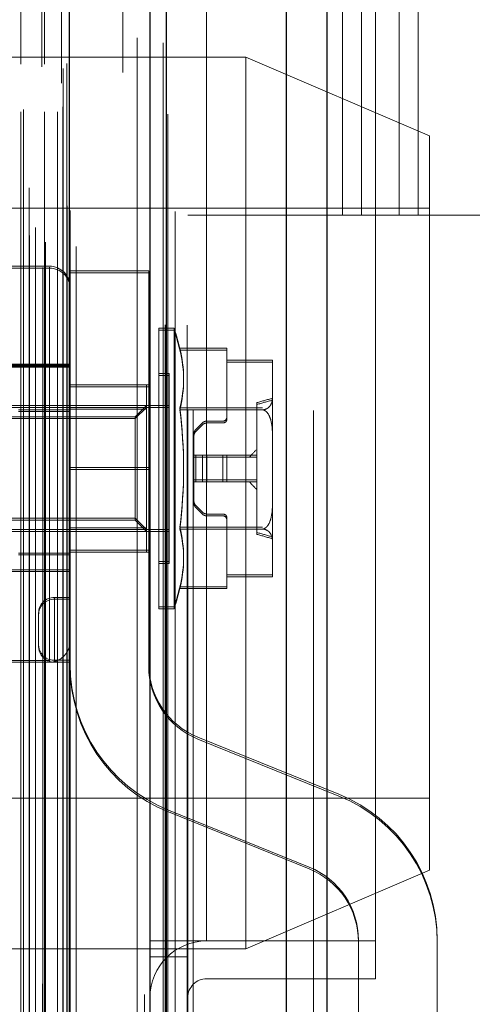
# Model space of a CAD drawing. Header units: inches. Extents: x 0.2 to 10.8, y 0.2 to 8.2.
# Tile 126 of 164: x 5.5144 to 5.5575, y 3.1287 to 3.2226. Entities that reach past the tile are written whole.
import ezdxf

# ---------------------------------------------------------------- set-up
doc = ezdxf.new("R2010")
doc.units = ezdxf.units.IN
doc.header["$MEASUREMENT"] = 0
doc.linetypes.add('HIDDEN', pattern=[0.07500000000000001, 0.05, -0.025])
doc.layers.add('DIMENSIONS', color=140, linetype='Continuous')
doc.styles.add('SLDTEXTSTYLE0', font='TXT', dxfattribs={"width": 0.7})
doc.dimstyles.new('SLDDIMSTYLE0', dxfattribs={"dimtxt": 0.0849609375, "dimasz": 0.13, "dimexe": 0, "dimexo": 0.0625, "dimgap": 0.021240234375, "dimtad": 0, "dimtih": 1, "dimtoh": 1, "dimlfac": 20, "dimrnd": 1e-09, "dimzin": 12, "dimdsep": 46, "dimtxsty": 'SLDTEXTSTYLE0', "dimsah": 1, "dimcen": 0.09, "dimadec": 0, "dimazin": 3, "dimtfac": 1, "dimtofl": 0, "dimtmove": 0, "dimatfit": 3, "dimfxl": 0, "dimfrac": 2, "dimtolj": 1, "dimtzin": 12, "dimarcsym": 0})

# ---------------------------------------------------------------- blocks, each defined once
blk = doc.blocks.new('_D_18')
at = {"layer": 'DIMENSIONS'}
for p, q in [((5.495136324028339, 5.028145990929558), (5.109062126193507, 5.02814599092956)), ((5.234062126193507, 5.02814599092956), (5.234062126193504, 4.099762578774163)), ((5.072488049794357, 3.945711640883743), (5.043957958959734, 3.945711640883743)), ((5.043957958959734, 3.945711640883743), (5.043957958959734, 3.810680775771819)), ((5.395636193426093, 3.945711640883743), (5.424166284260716, 3.945711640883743)), ((5.424166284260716, 3.945711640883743), (5.424166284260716, 3.810680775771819)), ((5.043957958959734, 3.810680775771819), (5.072488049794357, 3.810680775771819)), ((5.424166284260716, 3.810680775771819), (5.395636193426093, 3.810680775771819)), ((5.234062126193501, 3.20394599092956), (5.234062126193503, 3.791660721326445)), ((5.495136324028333, 3.203945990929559), (5.1090621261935, 3.203945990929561))]:
    blk.add_line(p, q, dxfattribs=at)
for points in [[(5.234062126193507, 5.02814599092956), (5.214062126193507, 4.89814599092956), (5.254062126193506, 4.89814599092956)], [(5.234062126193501, 3.20394599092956), (5.254062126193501, 3.33394599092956), (5.214062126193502, 3.33394599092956)]]:
    blk.add_solid(points, dxfattribs=at)
at = {"layer": 'DIMENSIONS', "char_height": 0.08333333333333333, "attachment_point": 1, "style": 'SLDTEXTSTYLE0'}
for s, insert in [('36.48', (5.072488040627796, 4.072154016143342)), ('926.7', (5.072488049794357, 3.918103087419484))]:
    blk.add_mtext(s, dxfattribs=dict(at, insert=insert))
blk = doc.blocks.new('_D_19')
at = {"layer": 'DIMENSIONS'}
for p, q in [((5.47678632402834, 5.097295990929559), (4.776774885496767, 5.097295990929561)), ((4.901774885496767, 5.097295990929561), (4.901774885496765, 4.580255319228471)), ((4.740200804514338, 4.450124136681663), (4.711670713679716, 4.450124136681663)), ((4.711670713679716, 4.450124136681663), (4.711670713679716, 4.315093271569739)), ((5.063348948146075, 4.450124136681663), (5.091879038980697, 4.450124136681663)), ((5.091879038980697, 4.450124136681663), (5.091879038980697, 4.315093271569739)), ((4.711670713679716, 4.315093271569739), (4.740200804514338, 4.315093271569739)), ((5.091879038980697, 4.315093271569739), (5.063348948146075, 4.315093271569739)), ((4.90177488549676, 3.13474599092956), (4.901774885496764, 4.161042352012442)), ((5.476786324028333, 3.134745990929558), (4.77677488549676, 3.134745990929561))]:
    blk.add_line(p, q, dxfattribs=at)
for points in [[(4.901774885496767, 5.097295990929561), (4.881774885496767, 4.967295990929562), (4.921774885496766, 4.967295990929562)], [(4.90177488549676, 3.13474599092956), (4.92177488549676, 3.26474599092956), (4.881774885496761, 3.26474599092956)]]:
    blk.add_solid(points, dxfattribs=at)
at = {"layer": 'DIMENSIONS', "char_height": 0.08333333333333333, "attachment_point": 1, "style": 'SLDTEXTSTYLE0'}
for s, insert in [('39.25', (4.740200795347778, 4.576566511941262)), ('997.0', (4.740200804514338, 4.422515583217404)), ('OPENING', (4.639737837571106, 4.268464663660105))]:
    blk.add_mtext(s, dxfattribs=dict(at, insert=insert))

msp = doc.modelspace()

# ---------------------------------------------------------------- linework, layer by layer
at = {"color": 7, "linetype": 'Continuous', "lineweight": 25}
for p, q in [((5.539813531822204, 3.085295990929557), (5.539813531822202, 5.152085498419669)), ((5.54363190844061, 5.152793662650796), (5.54363190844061, 3.085295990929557)), ((5.526786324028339, 3.085295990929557), (5.526786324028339, 5.146545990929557)), ((5.528367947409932, 3.085295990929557), (5.528367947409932, 5.146701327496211)), ((5.519104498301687, 3.100958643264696), (5.519104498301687, 5.131123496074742))]:
    msp.add_line(p, q, dxfattribs=at)
at = {"color": 7, "linetype": 'HIDDEN', "lineweight": 18}
for p, q in [((5.539813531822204, 3.085295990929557), (5.539813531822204, 5.152085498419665)), ((5.542359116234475, 3.085295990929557), (5.542359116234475, 5.15208549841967)), ((5.542359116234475, 3.085295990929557), (5.542359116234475, 5.152085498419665)), ((5.54363190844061, 5.152793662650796), (5.54363190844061, 3.085295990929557)), ((5.54363190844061, 3.085295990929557), (5.54363190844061, 5.1527936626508)), ((5.54363190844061, 3.085295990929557), (5.54363190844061, 5.1527936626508)), ((5.528367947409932, 3.085295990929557), (5.528367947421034, 5.146701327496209)), ((5.530386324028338, 3.085295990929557), (5.530386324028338, 5.146545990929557)), ((5.530913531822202, 3.085295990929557), (5.530913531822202, 5.146701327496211)), ((5.530913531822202, 3.085295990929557), (5.530913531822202, 5.146701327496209)), ((5.528215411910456, 3.093476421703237), (5.528215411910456, 5.138605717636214)), ((5.516569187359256, 3.098958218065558), (5.516569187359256, 5.133123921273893)), ((5.516569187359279, 3.098958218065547), (5.516569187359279, 5.133123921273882)), ((5.516518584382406, 5.130667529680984), (5.516518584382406, 3.101414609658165)), ((5.516824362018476, 3.101360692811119), (5.516824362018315, 5.13072144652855)), ((5.519729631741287, 3.100958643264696), (5.519729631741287, 5.131123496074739)), ((5.515286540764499, 3.101999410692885), (5.515286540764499, 5.130082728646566)), ((5.526262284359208, 5.129625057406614), (5.526262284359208, 3.102456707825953)), ((5.515881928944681, 3.102752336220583), (5.515881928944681, 5.129352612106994)), ((5.519149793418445, 3.104249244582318), (5.519149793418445, 5.127832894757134)), ((5.519165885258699, 3.104375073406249), (5.519165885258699, 5.127707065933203)), ((5.529179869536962, 3.104274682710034), (5.529179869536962, 5.127802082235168)), ((5.518878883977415, 3.104827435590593), (5.518878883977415, 5.127254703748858)), ((5.518878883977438, 3.104827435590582), (5.518878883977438, 5.127254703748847)), ((5.515267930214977, 3.106527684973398), (5.515267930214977, 5.125554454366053)), ((5.524200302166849, 5.122865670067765), (5.524200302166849, 3.109215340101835)), ((5.514476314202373, 5.118312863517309), (5.514476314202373, 3.113769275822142)), ((5.514476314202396, 3.113769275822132), (5.514476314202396, 5.118312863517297)), ((5.516726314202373, 3.113769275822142), (5.516726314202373, 5.118312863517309)), ((5.516726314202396, 5.118312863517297), (5.516726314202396, 3.113769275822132)), ((5.517970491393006, 3.113769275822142), (5.517970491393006, 5.118312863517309)), ((5.517970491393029, 3.113769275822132), (5.517970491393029, 5.118312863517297)), ((5.528477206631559, 3.113540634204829), (5.528477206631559, 5.118542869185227)), ((5.514726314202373, 3.114019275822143), (5.514726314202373, 5.118062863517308)), ((5.516476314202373, 5.118062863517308), (5.516476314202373, 3.114019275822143)), ((5.518476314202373, 3.114269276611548), (5.518476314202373, 5.117812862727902)), ((5.518476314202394, 3.114269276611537), (5.518476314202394, 5.117812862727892)), ((5.518329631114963, 5.116516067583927), (5.518329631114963, 3.115566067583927)), ((5.518518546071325, 3.117917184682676), (5.518518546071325, 5.114164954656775)), ((5.518518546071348, 3.117917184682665), (5.518518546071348, 5.114164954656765)), ((5.518846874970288, 3.118381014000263), (5.518846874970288, 5.113701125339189)), ((5.51884687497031, 3.118381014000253), (5.51884687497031, 5.113701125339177)), ((5.528042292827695, 3.120368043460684), (5.528042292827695, 5.111693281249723)), ((5.525562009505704, 3.120835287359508), (5.525562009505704, 5.111246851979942)), ((5.532186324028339, 3.134745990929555), (5.532186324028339, 5.097295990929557)), ((5.532186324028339, 3.134745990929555), (5.532186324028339, 5.097295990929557)), ((5.532186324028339, 3.134745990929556), (5.532186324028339, 5.097295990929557)), ((5.532186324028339, 3.134745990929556), (5.532186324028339, 5.097295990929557)), ((5.545136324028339, 3.203945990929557), (5.545136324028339, 3.535045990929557)), ((5.545136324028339, 3.203945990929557), (5.545136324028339, 3.535045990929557)), ((5.546936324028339, 3.203945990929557), (5.546936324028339, 3.535045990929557)), ((5.550536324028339, 3.203945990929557), (5.550536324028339, 3.535045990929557)), ((5.552336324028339, 3.203945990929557), (5.552336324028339, 3.535045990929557)), ((5.552336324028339, 3.203945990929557), (5.552336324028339, 3.535045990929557)), ((5.548286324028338, 3.134745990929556), (5.548286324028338, 3.325120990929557)), ((5.535929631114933, 3.21898276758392), (5.490929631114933, 3.21898276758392)), ((5.535929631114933, 3.21898276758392), (5.535929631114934, 3.17648276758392)), ((5.553429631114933, 3.211482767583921), (5.535929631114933, 3.21898276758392)), ((5.553429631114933, 3.211482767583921), (5.553429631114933, 3.17648276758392)), ((5.553429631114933, 3.204607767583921), (5.503429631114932, 3.204607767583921)), ((5.545136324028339, 3.203945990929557), (5.530386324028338, 3.203945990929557)), ((5.546936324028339, 3.203945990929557), (5.545136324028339, 3.203945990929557)), ((5.552336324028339, 3.203945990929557), (5.546936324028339, 3.203945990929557)), ((5.585111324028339, 3.203945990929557), (5.552336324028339, 3.203945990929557)), ((5.517194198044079, 3.199065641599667), (5.509320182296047, 3.199065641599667)), ((5.517194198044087, 3.198885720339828), (5.509320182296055, 3.198885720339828)), ((5.51719419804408, 3.161488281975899), (5.517194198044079, 3.198975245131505)), ((5.517194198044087, 3.161308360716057), (5.517194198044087, 3.198795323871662)), ((5.517194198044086, 3.161308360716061), (5.517194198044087, 3.198795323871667)), ((5.519162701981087, 3.19844379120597), (5.519162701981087, 3.198623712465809)), ((5.526662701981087, 3.198623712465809), (5.519162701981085, 3.198623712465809)), ((5.519162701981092, 3.17969379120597), (5.519162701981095, 3.19844379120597)), ((5.526662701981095, 3.19844379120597), (5.519162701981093, 3.19844379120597)), ((5.526662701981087, 3.19844379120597), (5.526662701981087, 3.198623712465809)), ((5.526662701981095, 3.17969379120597), (5.526662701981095, 3.19844379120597)), ((5.527627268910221, 3.192980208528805), (5.527627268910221, 3.193160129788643)), ((5.529092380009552, 3.193160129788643), (5.527627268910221, 3.193160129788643)), ((5.529092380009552, 3.192980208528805), (5.529092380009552, 3.193160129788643)), ((5.527627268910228, 3.166405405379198), (5.527627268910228, 3.192980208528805)), ((5.529092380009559, 3.192980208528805), (5.527627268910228, 3.192980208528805)), ((5.529092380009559, 3.166405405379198), (5.529092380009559, 3.192980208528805)), ((5.529625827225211, 3.191237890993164), (5.534123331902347, 3.191237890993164)), ((5.529625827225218, 3.191057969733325), (5.534123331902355, 3.191057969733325)), ((5.534123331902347, 3.191057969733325), (5.534123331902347, 3.191237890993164)), ((5.534123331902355, 3.189921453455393), (5.534123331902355, 3.191057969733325)), ((5.519162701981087, 3.189616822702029), (5.504792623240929, 3.189616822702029)), ((5.519162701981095, 3.189436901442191), (5.504792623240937, 3.189436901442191)), ((5.519162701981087, 3.18971524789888), (5.510107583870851, 3.18971524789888)), ((5.519162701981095, 3.189535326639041), (5.510107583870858, 3.189535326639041)), ((5.538453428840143, 3.190101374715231), (5.534123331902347, 3.190101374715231)), ((5.538453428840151, 3.189921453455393), (5.534123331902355, 3.189921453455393)), ((5.534123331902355, 3.184515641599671), (5.534123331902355, 3.189921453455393)), ((5.538454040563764, 3.19004761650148), (5.538454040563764, 3.190066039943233)), ((5.538454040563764, 3.189886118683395), (5.538454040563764, 3.19004761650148)), ((5.538454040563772, 3.189867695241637), (5.538454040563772, 3.189886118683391)), ((5.538454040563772, 3.189867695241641), (5.538454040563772, 3.189886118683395)), ((5.538454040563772, 3.186565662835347), (5.538454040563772, 3.189867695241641)), ((5.528611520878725, 3.188829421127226), (5.527627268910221, 3.188829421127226)), ((5.528611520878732, 3.188649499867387), (5.527627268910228, 3.188649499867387)), ((5.528611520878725, 3.188649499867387), (5.528611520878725, 3.188829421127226)), ((5.528611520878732, 3.170736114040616), (5.528611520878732, 3.188649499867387)), ((5.519162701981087, 3.187748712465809), (5.526662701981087, 3.187748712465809)), ((5.526446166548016, 3.187746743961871), (5.519162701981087, 3.187746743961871)), ((5.519162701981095, 3.18756879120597), (5.526662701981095, 3.18756879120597)), ((5.526446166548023, 3.187566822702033), (5.519162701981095, 3.187566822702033)), ((5.526446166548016, 3.187566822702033), (5.526446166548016, 3.187746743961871)), ((5.526446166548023, 3.185432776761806), (5.526446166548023, 3.187566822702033)), ((5.538454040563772, 3.182994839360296), (5.538454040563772, 3.186565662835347)), ((5.528611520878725, 3.185778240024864), (5.509149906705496, 3.185778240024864)), ((5.526446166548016, 3.185778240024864), (5.525380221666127, 3.184712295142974)), ((5.536977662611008, 3.185883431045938), (5.536977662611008, 3.186063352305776)), ((5.536977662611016, 3.173502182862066), (5.536977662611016, 3.185883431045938)), ((5.525380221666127, 3.184712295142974), (5.496920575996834, 3.184712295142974)), ((5.528611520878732, 3.185598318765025), (5.509149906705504, 3.185598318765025)), ((5.519162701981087, 3.185384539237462), (5.514241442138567, 3.185384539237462)), ((5.519162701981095, 3.185204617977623), (5.514241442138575, 3.185204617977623)), ((5.526446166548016, 3.185612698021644), (5.519162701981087, 3.185612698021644)), ((5.526446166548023, 3.185432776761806), (5.519162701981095, 3.185432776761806)), ((5.526446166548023, 3.185598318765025), (5.525380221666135, 3.184532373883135)), ((5.525380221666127, 3.184532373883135), (5.525380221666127, 3.184712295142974)), ((5.526446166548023, 3.173952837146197), (5.526446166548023, 3.185432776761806)), ((5.529625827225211, 3.185555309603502), (5.537507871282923, 3.185555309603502)), ((5.529625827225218, 3.185375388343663), (5.537507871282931, 3.185375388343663)), ((5.525380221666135, 3.184532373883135), (5.496920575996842, 3.184532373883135)), ((5.525380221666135, 3.179692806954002), (5.525380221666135, 3.184532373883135)), ((5.531146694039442, 3.183490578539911), (5.531785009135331, 3.184128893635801)), ((5.531146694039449, 3.183310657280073), (5.531785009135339, 3.183948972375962)), ((5.532202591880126, 3.184301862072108), (5.533729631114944, 3.184301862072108)), ((5.532202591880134, 3.184121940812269), (5.533729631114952, 3.184121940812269)), ((5.530973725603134, 3.182893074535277), (5.530973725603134, 3.183072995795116)), ((5.530973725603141, 3.180873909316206), (5.530973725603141, 3.182893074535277)), ((5.538454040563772, 3.176390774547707), (5.538454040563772, 3.182994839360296)), ((5.531146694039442, 3.181053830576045), (5.530973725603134, 3.181053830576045)), ((5.531785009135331, 3.181053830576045), (5.531146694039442, 3.181053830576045)), ((5.531146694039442, 3.181053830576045), (5.531146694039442, 3.178691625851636)), ((5.531146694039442, 3.181053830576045), (5.531146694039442, 3.178691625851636)), ((5.532202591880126, 3.181053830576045), (5.531785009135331, 3.181053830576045)), ((5.531785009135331, 3.181053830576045), (5.531785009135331, 3.178691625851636)), ((5.531785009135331, 3.181053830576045), (5.531785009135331, 3.178691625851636)), ((5.532202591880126, 3.181053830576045), (5.532202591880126, 3.178691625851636)), ((5.533729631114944, 3.181053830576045), (5.532202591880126, 3.181053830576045)), ((5.532202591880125, 3.181053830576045), (5.532202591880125, 3.178691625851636)), ((5.533729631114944, 3.181053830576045), (5.533729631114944, 3.178691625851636)), ((5.534123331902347, 3.181053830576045), (5.533729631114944, 3.181053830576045)), ((5.533729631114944, 3.181053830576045), (5.533729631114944, 3.178691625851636)), ((5.536977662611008, 3.181053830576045), (5.534123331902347, 3.181053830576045)), ((5.534123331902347, 3.181053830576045), (5.534123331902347, 3.180873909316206)), ((5.530973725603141, 3.180873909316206), (5.530973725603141, 3.178511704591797)), ((5.531146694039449, 3.180873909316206), (5.530973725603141, 3.180873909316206)), ((5.531146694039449, 3.180873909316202), (5.531146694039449, 3.178511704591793)), ((5.531146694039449, 3.180873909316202), (5.531146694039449, 3.178511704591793)), ((5.531785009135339, 3.180873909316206), (5.531146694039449, 3.180873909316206)), ((5.531146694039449, 3.180873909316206), (5.531146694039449, 3.178511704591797)), ((5.531146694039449, 3.180873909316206), (5.531146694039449, 3.178511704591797)), ((5.531785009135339, 3.180873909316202), (5.531785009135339, 3.178511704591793)), ((5.531785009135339, 3.180873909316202), (5.531785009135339, 3.178511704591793)), ((5.532202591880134, 3.180873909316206), (5.531785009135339, 3.180873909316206)), ((5.531785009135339, 3.180873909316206), (5.531785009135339, 3.178511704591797)), ((5.531785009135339, 3.180873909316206), (5.531785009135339, 3.178511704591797)), ((5.532202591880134, 3.180873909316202), (5.532202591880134, 3.178511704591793)), ((5.532202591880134, 3.180873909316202), (5.532202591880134, 3.178511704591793)), ((5.533729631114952, 3.180873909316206), (5.532202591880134, 3.180873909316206)), ((5.532202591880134, 3.180873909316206), (5.532202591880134, 3.178511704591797)), ((5.532202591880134, 3.180873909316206), (5.532202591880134, 3.178511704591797)), ((5.533729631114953, 3.180873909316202), (5.533729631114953, 3.178511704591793)), ((5.533729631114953, 3.180873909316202), (5.533729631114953, 3.178511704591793)), ((5.533729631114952, 3.180873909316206), (5.533729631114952, 3.178511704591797)), ((5.534123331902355, 3.180873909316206), (5.533729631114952, 3.180873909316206)), ((5.533729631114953, 3.180873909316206), (5.533729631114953, 3.178511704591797)), ((5.534123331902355, 3.180873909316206), (5.534123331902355, 3.178511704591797)), ((5.536977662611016, 3.180873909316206), (5.534123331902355, 3.180873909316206)), ((5.519162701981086, 3.179873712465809), (5.526662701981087, 3.179873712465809)), ((5.519162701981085, 3.179873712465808), (5.526662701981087, 3.179873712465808)), ((5.519162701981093, 3.179693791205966), (5.526662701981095, 3.179693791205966)), ((5.519162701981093, 3.179693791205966), (5.526662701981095, 3.179693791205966)), ((5.519162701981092, 3.17969379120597), (5.519162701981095, 3.160943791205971)), ((5.519162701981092, 3.17969379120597), (5.526662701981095, 3.17969379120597)), ((5.519162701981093, 3.17969379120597), (5.526662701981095, 3.17969379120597)), ((5.525380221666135, 3.174853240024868), (5.525380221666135, 3.179692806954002)), ((5.526662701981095, 3.160943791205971), (5.526662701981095, 3.17969379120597)), ((5.531146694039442, 3.178691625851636), (5.530973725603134, 3.178691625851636)), ((5.531146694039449, 3.178511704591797), (5.530973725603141, 3.178511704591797)), ((5.530973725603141, 3.176492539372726), (5.530973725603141, 3.178511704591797)), ((5.531785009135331, 3.178691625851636), (5.531146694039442, 3.178691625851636)), ((5.531785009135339, 3.178511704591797), (5.531146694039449, 3.178511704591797)), ((5.532202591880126, 3.178691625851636), (5.531785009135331, 3.178691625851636)), ((5.532202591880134, 3.178511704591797), (5.531785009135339, 3.178511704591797)), ((5.533729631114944, 3.178691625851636), (5.532202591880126, 3.178691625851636)), ((5.533729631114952, 3.178511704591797), (5.532202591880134, 3.178511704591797)), ((5.534123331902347, 3.178691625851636), (5.533729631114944, 3.178691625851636)), ((5.534123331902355, 3.178511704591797), (5.533729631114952, 3.178511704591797)), ((5.536977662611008, 3.178691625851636), (5.534123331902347, 3.178691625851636)), ((5.536977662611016, 3.178511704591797), (5.534123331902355, 3.178511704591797)), ((5.531785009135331, 3.17561656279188), (5.531146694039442, 3.176254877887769)), ((5.535929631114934, 3.17648276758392), (5.535929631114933, 3.133982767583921)), ((5.538454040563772, 3.172819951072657), (5.538454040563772, 3.176390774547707)), ((5.553429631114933, 3.17648276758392), (5.553429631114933, 3.141482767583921)), ((5.531785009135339, 3.175436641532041), (5.531146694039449, 3.17607495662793)), ((5.533729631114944, 3.175443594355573), (5.532202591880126, 3.175443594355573)), ((5.496920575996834, 3.175033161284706), (5.525380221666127, 3.175033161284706)), ((5.496920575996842, 3.174853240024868), (5.525380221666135, 3.174853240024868)), ((5.525380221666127, 3.175033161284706), (5.526446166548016, 3.173967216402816)), ((5.525380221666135, 3.174853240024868), (5.526446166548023, 3.173787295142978)), ((5.533729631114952, 3.175263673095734), (5.532202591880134, 3.175263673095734)), ((5.534123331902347, 3.174869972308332), (5.534123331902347, 3.175049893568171)), ((5.534123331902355, 3.169464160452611), (5.534123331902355, 3.174869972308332)), ((5.509149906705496, 3.173967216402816), (5.528611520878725, 3.173967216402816)), ((5.509149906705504, 3.173787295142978), (5.528611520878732, 3.173787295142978)), ((5.526446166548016, 3.174132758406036), (5.519162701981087, 3.174132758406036)), ((5.526446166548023, 3.173952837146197), (5.519162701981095, 3.173952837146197)), ((5.526446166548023, 3.17181879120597), (5.526446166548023, 3.173952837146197)), ((5.529625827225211, 3.174190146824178), (5.537507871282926, 3.174190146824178)), ((5.529625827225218, 3.17401022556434), (5.537507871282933, 3.17401022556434)), ((5.538454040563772, 3.169517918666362), (5.538454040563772, 3.172819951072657)), ((5.519162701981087, 3.171718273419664), (5.514241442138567, 3.171718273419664)), ((5.519162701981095, 3.171538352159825), (5.514241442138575, 3.171538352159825)), ((5.519162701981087, 3.171998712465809), (5.526662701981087, 3.171998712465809)), ((5.519162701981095, 3.17181879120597), (5.526662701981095, 3.17181879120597)), ((5.527627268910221, 3.170916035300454), (5.528611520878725, 3.170916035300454)), ((5.527627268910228, 3.170736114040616), (5.528611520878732, 3.170736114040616)), ((5.504792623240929, 3.170128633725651), (5.519162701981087, 3.170128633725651)), ((5.504792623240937, 3.169948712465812), (5.519162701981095, 3.169948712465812)), ((5.538454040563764, 3.169679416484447), (5.538454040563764, 3.1696978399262)), ((5.534123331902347, 3.169644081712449), (5.538453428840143, 3.169644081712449)), ((5.534123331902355, 3.169464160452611), (5.538453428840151, 3.169464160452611)), ((5.534123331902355, 3.168327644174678), (5.534123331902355, 3.169464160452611)), ((5.538454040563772, 3.169499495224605), (5.538454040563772, 3.169517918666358)), ((5.538454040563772, 3.169499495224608), (5.538454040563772, 3.169517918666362)), ((5.529625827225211, 3.168507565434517), (5.534123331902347, 3.168507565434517)), ((5.529625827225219, 3.168327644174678), (5.534123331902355, 3.168327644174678)), ((5.517662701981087, 3.167498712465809), (5.517662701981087, 3.161498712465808)), ((5.517662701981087, 3.167498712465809), (5.519162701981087, 3.167498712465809)), ((5.517662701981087, 3.161498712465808), (5.517662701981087, 3.167498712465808)), ((5.517662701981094, 3.167318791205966), (5.517662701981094, 3.161318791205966)), ((5.517662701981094, 3.161318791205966), (5.517662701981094, 3.167318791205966)), ((5.517662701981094, 3.16731879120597), (5.517662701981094, 3.16131879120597)), ((5.517662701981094, 3.16731879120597), (5.519162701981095, 3.16731879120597)), ((5.517662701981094, 3.16131879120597), (5.517662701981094, 3.16731879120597)), ((5.516162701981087, 3.165998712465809), (5.516162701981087, 3.16581879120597)), ((5.527627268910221, 3.166585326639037), (5.529092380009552, 3.166585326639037)), ((5.527627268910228, 3.166405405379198), (5.529092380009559, 3.166405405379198)), ((5.516162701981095, 3.16581879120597), (5.516162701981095, 3.16281879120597)), ((5.51719419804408, 3.161488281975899), (5.512272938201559, 3.161488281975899)), ((5.517194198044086, 3.161308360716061), (5.512272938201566, 3.161308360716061)), ((5.517662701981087, 3.161498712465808), (5.519162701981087, 3.161498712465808)), ((5.517662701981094, 3.16131879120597), (5.519162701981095, 3.16131879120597)), ((5.54478650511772, 3.14873711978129), (5.53135080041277, 3.154170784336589)), ((5.544786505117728, 3.148557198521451), (5.531350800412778, 3.15399086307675)), ((5.503429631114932, 3.148357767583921), (5.553429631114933, 3.148357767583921)), ((5.528538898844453, 3.147217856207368), (5.541974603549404, 3.141784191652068)), ((5.52853889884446, 3.147037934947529), (5.541974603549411, 3.14160427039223)), ((5.535929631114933, 3.133982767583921), (5.553429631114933, 3.141482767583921)), ((5.526786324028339, 3.134745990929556), (5.530386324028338, 3.134745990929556)), ((5.530386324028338, 3.134745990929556), (5.532186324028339, 3.134745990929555)), ((5.548286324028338, 3.134745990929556), (5.532186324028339, 3.134745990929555)), ((5.546662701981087, 3.134831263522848), (5.546662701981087, 3.13465134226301)), ((5.546662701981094, 3.13465134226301), (5.546662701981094, 3.10569379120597)), ((5.548286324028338, 3.131145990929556), (5.548286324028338, 3.134745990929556)), ((5.554162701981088, 3.13465134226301), (5.554162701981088, 3.134831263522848)), ((5.554162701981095, 3.10569379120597), (5.554162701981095, 3.13465134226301)), ((5.490929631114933, 3.133982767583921), (5.535929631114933, 3.133982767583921)), ((5.530386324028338, 3.133245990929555), (5.526786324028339, 3.133245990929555)), ((5.548286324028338, 3.131145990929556), (5.532186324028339, 3.131145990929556))]:
    msp.add_line(p, q, dxfattribs=at)
at = {"color": 7, "linetype": 'HIDDEN', "lineweight": 18, "flags": 128}
for points in [[(5.53031974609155, 3.093442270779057), (5.530319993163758, 4.10794627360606), (5.530319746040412, 5.138640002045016)], [(5.530319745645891, 3.093440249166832), (5.530319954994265, 4.095360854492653), (5.53031974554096, 5.138639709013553)], [(5.529179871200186, 3.104267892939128), (5.529179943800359, 4.137277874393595), (5.529179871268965, 5.127815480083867)], [(5.528477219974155, 3.113550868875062), (5.528477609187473, 4.074676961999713), (5.528477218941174, 5.118541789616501)], [(5.524207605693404, 5.11751799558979), (5.524207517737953, 4.124124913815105), (5.524207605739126, 3.114563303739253)], [(5.524207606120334, 5.117520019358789), (5.524207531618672, 4.136719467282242), (5.52420760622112, 3.114563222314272)]]:
    msp.add_lwpolyline(points, dxfattribs=at)
at = {"color": 7, "linetype": 'HIDDEN', "lineweight": 18}
for centre, radius, start, end in [((5.517194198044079, 3.197097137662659), 0.001968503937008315, 0, 90), ((5.517194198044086, 3.196917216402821), 0.001968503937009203, 0, 89.99999999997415), ((5.48494222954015, 3.179872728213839), 0.04610629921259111, 14.27044514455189, 16.74966025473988), ((5.484942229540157, 3.179692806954), 0.04610629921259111, 14.27044514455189, 16.74966025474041), ((5.518567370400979, 3.188396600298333), 0.01141763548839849, 345.590465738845, 14.40953426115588), ((5.51856737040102, 3.188216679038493), 0.01141763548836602, 345.5904657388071, 14.40953426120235), ((5.536129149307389, 3.190048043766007), 0.002324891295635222, 359.9894702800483, 1.31442977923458), ((5.537433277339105, 3.190066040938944), 0.001020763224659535, 359.9999441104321, 1.983692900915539), ((5.536129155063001, 3.190048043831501), 0.002324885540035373, 359.9894686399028, 1.314431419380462), ((5.5361291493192, 3.189868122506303), 0.002324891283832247, 359.9894702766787, 1.314429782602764), ((5.537433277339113, 3.189886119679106), 0.001020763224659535, 359.9999441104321, 1.983692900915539), ((5.53612915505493, 3.189868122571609), 0.002324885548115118, 359.9894686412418, 1.314431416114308), ((5.821790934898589, 2.168151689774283), 1.057006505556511, 105.5486178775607, 105.6317027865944), ((5.821790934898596, 2.167971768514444), 1.057006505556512, 105.5486178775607, 105.6317027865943), ((5.48494222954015, 3.179872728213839), 0.04504348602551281, 352.7523851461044, 7.247614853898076), ((5.484942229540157, 3.179692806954), 0.04504348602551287, 352.7523851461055, 7.247614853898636), ((5.533729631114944, 3.18469556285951), 0.0003937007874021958, 270.0000000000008, 0), ((5.532202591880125, 3.183711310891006), 0.0005905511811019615, 89.99999999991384, 134.9999999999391), ((5.532202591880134, 3.183531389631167), 0.0005905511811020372, 90, 135.0000000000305), ((5.533729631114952, 3.184515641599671), 0.0003937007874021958, 270.0000000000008, 0), ((5.531564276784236, 3.183072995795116), 0.0005905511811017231, 134.9999999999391, 180), ((5.531564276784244, 3.182893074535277), 0.0005905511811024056, 135, 180), ((5.531564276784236, 3.176672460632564), 0.0005905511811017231, 180, 225.0000000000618), ((5.531564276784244, 3.176492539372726), 0.0005905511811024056, 180, 225.0000000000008), ((5.532202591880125, 3.176034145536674), 0.0005905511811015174, 225.0000000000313, 270.000000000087), ((5.532202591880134, 3.175854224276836), 0.0005905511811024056, 225.0000000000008, 270.0000000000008), ((5.533729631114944, 3.175049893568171), 0.0003937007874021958, 0, 90), ((5.533729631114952, 3.174869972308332), 0.0003937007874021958, 0, 90), ((5.518567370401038, 3.171348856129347), 0.01141763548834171, 345.5904657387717, 14.40953426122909), ((5.518567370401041, 3.171168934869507), 0.01141763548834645, 345.590465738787, 14.40953426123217), ((5.821791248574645, 4.191594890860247), 1.057007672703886, 254.3682972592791, 254.4513820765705), ((5.821791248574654, 4.191414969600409), 1.057007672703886, 254.3682972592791, 254.4513820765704), ((5.536129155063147, 3.169697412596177), 0.002324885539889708, 358.6855685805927, 0.01053136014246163), ((5.536129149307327, 3.169697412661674), 0.002324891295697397, 358.6855702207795, 0.01052971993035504), ((5.53743328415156, 3.169679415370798), 0.001020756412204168, 358.0163004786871, 6.250989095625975e-05), ((5.536129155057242, 3.169517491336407), 0.002324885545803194, 358.6855685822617, 0.01053135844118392), ((5.536129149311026, 3.169517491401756), 0.00232489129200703, 358.6855702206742, 0.0105297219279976), ((5.537433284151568, 3.169499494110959), 0.001020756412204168, 358.016300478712, 6.250989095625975e-05), ((5.48494222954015, 3.179872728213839), 0.04610629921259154, 343.2503397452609, 345.7295548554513), ((5.484942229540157, 3.179692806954), 0.0461062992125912, 343.250339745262, 345.7295548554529), ((5.517662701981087, 3.165998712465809), 0.001500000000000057, 90, 180), ((5.517662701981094, 3.16581879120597), 0.001500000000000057, 90, 180), ((5.517662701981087, 3.162998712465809), 0.001500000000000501, 180, 270.0000000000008), ((5.517662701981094, 3.16281879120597), 0.001500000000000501, 180, 270.0000000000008), ((5.534162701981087, 3.161123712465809), 0.01500000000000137, 180, 247.9806186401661), ((5.534162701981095, 3.160943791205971), 0.01500000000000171, 180, 247.980618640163), ((5.534162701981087, 3.161123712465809), 0.007500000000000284, 180, 247.980618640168), ((5.534162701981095, 3.160943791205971), 0.007500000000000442, 180, 247.9806186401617), ((5.539162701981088, 3.134831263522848), 0.01500000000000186, 0, 67.98061864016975), ((5.539162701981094, 3.13465134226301), 0.01500000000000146, 0, 67.98061864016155), ((5.539162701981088, 3.134831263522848), 0.007500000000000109, 0, 67.98061864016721), ((5.539162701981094, 3.13465134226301), 0.007500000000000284, 0, 67.98061864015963), ((5.532186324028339, 3.129345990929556), 0.005399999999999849, 90, 180), ((5.532186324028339, 3.129345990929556), 0.001800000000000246, 90, 180)]:
    msp.add_arc(centre, radius, start, end, dxfattribs=at)
for points, knots in [([(5.537507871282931, 3.185375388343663), (5.537624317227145, 3.185379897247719), (5.537732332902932, 3.185405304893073), (5.537913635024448, 3.185476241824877), (5.537988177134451, 3.185521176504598), (5.538175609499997, 3.185665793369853), (5.538254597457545, 3.185774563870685), (5.538426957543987, 3.186107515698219), (5.538454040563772, 3.186336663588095), (5.538454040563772, 3.186565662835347)], [0, 0, 0, 0, 0.1250000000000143, 0.1250000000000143, 0.2500000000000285, 0.2500000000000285, 0.4999999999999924, 0.4999999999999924, 1, 1, 1, 1]), ([(5.538454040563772, 3.182994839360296), (5.538454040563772, 3.183452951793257), (5.538426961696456, 3.183911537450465), (5.538254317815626, 3.184577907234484), (5.53817436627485, 3.18479645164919), (5.537988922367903, 3.185082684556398), (5.537914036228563, 3.185173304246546), (5.537732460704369, 3.185315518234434), (5.537624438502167, 3.18536636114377), (5.537507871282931, 3.185375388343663)], [0, 0, 0, 0, 0.5000000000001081, 0.5000000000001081, 0.7500000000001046, 0.7500000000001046, 0.8750000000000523, 0.8750000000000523, 1, 1, 1, 1]), ([(5.537507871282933, 3.17401022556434), (5.537624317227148, 3.174019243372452), (5.537732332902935, 3.17407005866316), (5.537913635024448, 3.174211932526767), (5.537988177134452, 3.17430180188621), (5.538175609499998, 3.17459103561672), (5.538254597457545, 3.174808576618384), (5.538426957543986, 3.175474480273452), (5.538454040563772, 3.175932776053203), (5.538454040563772, 3.176390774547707)], [0, 0, 0, 0, 0.1249999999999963, 0.1249999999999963, 0.2499999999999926, 0.2499999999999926, 0.4999999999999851, 0.4999999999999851, 1, 1, 1, 1]), ([(5.538454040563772, 3.172819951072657), (5.538454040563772, 3.173049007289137), (5.538426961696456, 3.173278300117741), (5.538254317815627, 3.17361148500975), (5.538174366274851, 3.173720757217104), (5.537988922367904, 3.173863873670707), (5.537914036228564, 3.173909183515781), (5.53773246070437, 3.173980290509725), (5.53762443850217, 3.174005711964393), (5.537507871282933, 3.17401022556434)], [0, 0, 0, 0, 0.5000000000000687, 0.5000000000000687, 0.7500000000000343, 0.7500000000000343, 0.8750000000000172, 0.8750000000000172, 1, 1, 1, 1]), ([(5.517194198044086, 3.161308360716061), (5.517460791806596, 3.161308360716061), (5.517722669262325, 3.161364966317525), (5.518205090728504, 3.161579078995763), (5.518424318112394, 3.161737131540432), (5.518782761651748, 3.16212199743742), (5.518924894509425, 3.162351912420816), (5.519113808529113, 3.162843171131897), (5.519162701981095, 3.163107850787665), (5.519162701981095, 3.163374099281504)], [0, 0, 0, 0, 0.25, 0.25, 0.5, 0.5, 0.75, 0.75, 1, 1, 1, 1])]:
    msp.add_open_spline(points, degree=3, knots=knots, dxfattribs=at)
for points in [[(5.536977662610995, 3.181610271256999), (5.53672900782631, 3.181379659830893), (5.536490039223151, 3.181139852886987), (5.536278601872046, 3.180873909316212)], [(5.536278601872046, 3.178511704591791), (5.536490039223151, 3.178245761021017), (5.536729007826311, 3.17800595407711), (5.536977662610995, 3.177775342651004)]]:
    msp.add_open_spline(points, degree=3, dxfattribs=at)

# ---------------------------------------------------------------- dimensions: what is measured, and where the dimension line sits
at = {"layer": 'DIMENSIONS'}
dim = msp.add_linear_dim(base=(4.901774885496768, 5.097295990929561), p1=(5.526786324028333, 3.134745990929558), p2=(5.52678632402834, 5.097295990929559), angle=90.0000000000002, text='<>\\POPENING', dimstyle='SLDDIMSTYLE0', dxfattribs=at)
dim.commit()
dim.dimension.update_dxf_attribs({"geometry": '_D_19', "text_midpoint": (4.901774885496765, 4.370648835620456), "dimtype": 160})
dim = msp.add_linear_dim(base=(5.234062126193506, 5.028145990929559), p1=(5.545136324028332, 3.203945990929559), p2=(5.545136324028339, 5.028145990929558), angle=90.0000000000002, dimstyle='SLDDIMSTYLE0', dxfattribs=at)
dim.commit()
dim.dimension.update_dxf_attribs({"geometry": '_D_18', "text_midpoint": (5.234062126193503, 3.945711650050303), "dimtype": 160})

doc.saveas('drawing.dxf')
